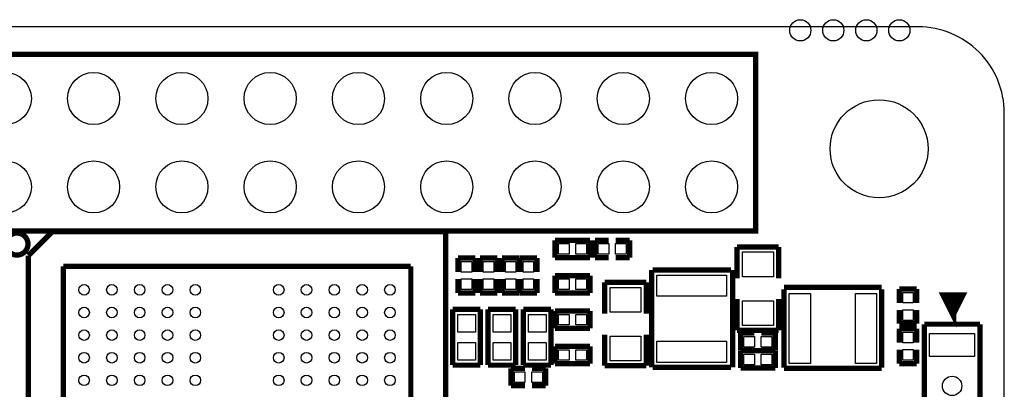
# Model space of a CAD drawing. Extents: x 0 to 65, y -1.2 to 30.2.
# Tile 5 of 5: x 36.7 to 65, y 19.6 to 30.2. Entities that reach past the tile are written whole.
import ezdxf

# ---------------------------------------------------------------- set-up
doc = ezdxf.new("R2010")
doc.units = 0
for name, color, linetype in [('BOARD_GEOMETRY_OUTLINE', 3, 'CONTINUOUS'), ('BOARD_GEOMETRY_SILKSCREEN_', 1, 'CONTINUOUS'), ('PACKAGE_GEOMETRY_SILKSCREE', 4, 'CONTINUOUS'), ('PIN_TOP', 5, 'CONTINUOUS')]:
    doc.layers.add(name, color=color, linetype=linetype)

msp = doc.modelspace()

# ---------------------------------------------------------------- linework, layer by layer
at = {"layer": 'BOARD_GEOMETRY_OUTLINE'}
msp.add_lwpolyline([(0, 2.802382, 0.444679), (2.5273, 0), (62.536324, 0, 0.414124), (65.001648, 2.465324), (65.001648, 27.525726, 0.414223), (62.5221, 30.005528), (2.45745, 30.005528, 0.414246), (0, 27.547824)], format="xyb", close=True, dxfattribs=at)
at = {"layer": 'BOARD_GEOMETRY_SILKSCREEN_', "const_width": 0.1524}
for points in [[(7.050024, 29.21508), (57.850024, 29.21508), (57.850024, 24.13508), (7.050024, 24.13508), (7.050024, 29.21508)], [(37.614352, 24.12111), (36.92398, 23.430992)], [(48.926242, 24.12111), (37.614352, 24.12111)], [(48.926242, 7.12089), (48.926242, 24.12111)], [(36.92398, 23.430992), (36.926012, 7.12089)], [(37.92601, 23.121112), (47.926244, 23.121112)], [(37.92601, 8.120888), (37.92601, 23.121112)], [(47.926244, 23.121112), (47.926244, 8.120888)]]:
    msp.add_lwpolyline(points, dxfattribs=at)
msp.add_lwpolyline([(36.91128, 23.76297, 1.000095), (36.27882, 23.76297, 0.999905), (36.91128, 23.76297)], format="xyb", dxfattribs=at)
at = {"layer": 'PACKAGE_GEOMETRY_SILKSCREE'}
for points, const_width in [([(7.050024, 29.21508), (57.850024, 29.21508), (57.850024, 24.13508), (7.050024, 24.13508), (7.050024, 29.21508)], 0.1524), ([(37.614352, 24.12111), (36.92398, 23.430992)], 0.1524), ([(48.926242, 24.12111), (37.614352, 24.12111)], 0.1524), ([(48.926242, 7.12089), (48.926242, 24.12111)], 0.1524), ([(52.078128, 23.372064), (52.078128, 23.871936)], 0.1524), ([(52.078128, 23.871936), (53.077872, 23.871936)], 0.1524), ([(53.077872, 23.871936), (53.077872, 23.372064)], 0.1524), ([(53.221128, 23.871936), (53.221128, 23.372064)], 0.1524), ([(53.620924, 23.871936), (53.221128, 23.871936)], 0.1524), ([(53.821076, 23.871936), (54.220872, 23.871936)], 0.1524), ([(54.220872, 23.871936), (54.220872, 23.372064)], 0.1524), ([(57.312052, 23.678896), (57.312052, 22.778974)], 0.1524), ([(58.511948, 23.678896), (57.312052, 23.678896)], 0.1524), ([(58.511948, 22.778974), (58.511948, 23.678896)], 0.1524), ([(36.92398, 23.430992), (36.92398, 23.051008)], 0.1524), ([(36.926266, 23.329646), (36.926012, 7.12089)], 0.1524), ([(49.280064, 23.359872), (49.779936, 23.359872)], 0.1524), ([(49.280064, 22.960076), (49.280064, 23.359872)], 0.1524), ([(49.779936, 23.359872), (49.779936, 22.960076)], 0.1524), ([(49.915064, 23.359872), (50.414936, 23.359872)], 0.1524), ([(49.915064, 22.960076), (49.915064, 23.359872)], 0.1524), ([(50.414936, 23.359872), (50.414936, 22.960076)], 0.1524), ([(50.54981, 22.960076), (50.54981, 23.359872)], 0.1524), ([(50.54981, 23.359872), (51.049936, 23.359872)], 0.1524), ([(51.049936, 23.359872), (51.049936, 22.960076)], 0.1524), ([(51.058064, 23.359618), (51.557936, 23.359872)], 0.1524), ([(51.058064, 22.959822), (51.058064, 23.359618)], 0.1524), ([(51.557936, 23.359872), (51.557936, 22.960076)], 0.1524), ([(53.077872, 23.372064), (52.078128, 23.372064)], 0.1524), ([(53.221128, 23.372064), (53.620924, 23.372064)], 0.1524), ([(54.220872, 23.372064), (53.821076, 23.372064)], 0.1524), ([(37.92601, 8.120888), (37.92601, 23.121112)], 0.1524), ([(37.92601, 23.121112), (47.926244, 23.121112)], 0.1524), ([(47.926244, 23.121112), (47.926244, 8.120888)], 0.1524), ([(54.857904, 20.216114), (54.857904, 23.020528)], 0.1524), ([(54.883304, 23.020528), (57.13476, 23.020528)], 0.1524), ([(57.18556, 23.020528), (57.18556, 20.216114)], 0.1524), ([(49.280064, 22.759924), (49.280064, 22.360128)], 0.1524), ([(49.779936, 22.360128), (49.779936, 22.759924)], 0.1524), ([(49.915064, 22.759924), (49.915064, 22.360128)], 0.1524), ([(50.414936, 22.360128), (50.414936, 22.759924)], 0.1524), ([(50.550064, 22.759924), (50.550064, 22.360128)], 0.1524), ([(51.049936, 22.360128), (51.049936, 22.759924)], 0.1524), ([(51.058064, 22.759924), (51.058064, 22.360128)], 0.1524), ([(51.55819, 22.360128), (51.55819, 22.759924)], 0.1524), ([(52.078128, 22.356064), (52.078128, 22.855936)], 0.1524), ([(52.078128, 22.855936), (53.077872, 22.855936)], 0.1524), ([(53.077872, 22.855936), (53.077872, 22.356064)], 0.1524), ([(53.502052, 22.662896), (53.502052, 21.762974)], 0.1524), ([(54.701948, 22.662896), (53.502052, 22.662896)], 0.1524), ([(54.701948, 21.762974), (54.701948, 22.662896)], 0.1524), ([(49.280064, 22.360128), (49.779936, 22.360128)], 0.1524), ([(49.915064, 22.360128), (50.414936, 22.360128)], 0.1524), ([(50.550064, 22.360128), (51.049936, 22.360128)], 0.1524), ([(51.058064, 22.360128), (51.55819, 22.360128)], 0.1524), ([(53.077872, 22.356064), (52.078128, 22.356064)], 0.1524), ([(58.665872, 22.51456), (61.470286, 22.51456)], 0.1524), ([(58.665872, 20.212304), (58.665872, 22.46376)], 0.1524), ([(61.470286, 22.46376), (61.470286, 20.212304)], 0.1524), ([(61.980064, 22.470872), (61.980064, 22.071076)], 0.1524), ([(62.479936, 22.470872), (61.980064, 22.470872)], 0.1524), ([(62.479936, 22.071076), (62.479936, 22.470872)], 0.1524), ([(57.312052, 22.179026), (57.312052, 21.279104)], 0.1524), ([(58.511948, 21.279104), (58.511948, 22.179026)], 0.1524), ([(63.5254, 21.772626), (63.775336, 22.272498), (63.275464, 22.272498), (63.5254, 21.772626), (63.5254, 22.172676)], 0.199898), ([(49.12995, 21.8821), (49.93005, 21.8821)], 0.1524), ([(49.12995, 20.2819), (49.12995, 21.8821)], 0.1524), ([(49.93005, 21.8821), (49.93005, 20.2819)], 0.1524), ([(50.14595, 21.8821), (50.94605, 21.8821)], 0.1524), ([(50.14595, 20.2819), (50.14595, 21.8821)], 0.1524), ([(50.94605, 21.8821), (50.94605, 20.2819)], 0.1524), ([(51.16195, 21.8821), (51.96205, 21.8821)], 0.1524), ([(51.16195, 20.2819), (51.16195, 21.8821)], 0.1524), ([(51.96205, 21.8821), (51.96205, 20.2819)], 0.1524), ([(52.078128, 21.340064), (52.078128, 21.839936)], 0.1524), ([(52.078128, 21.839936), (53.077872, 21.839936)], 0.1524), ([(53.077872, 21.839936), (53.077872, 21.340064)], 0.1524), ([(61.980064, 21.471128), (61.980064, 21.870924)], 0.1524), ([(62.479936, 21.870924), (62.479936, 21.471128)], 0.1524), ([(62.479936, 21.471128), (61.980064, 21.471128)], 0.1524), ([(62.6999, 17.960086), (62.6999, 21.459952)], 0.1524), ([(62.6999, 21.459952), (64.3001, 21.459952)], 0.1524), ([(64.3001, 21.459952), (64.3001, 17.960086)], 0.1524), ([(53.077872, 21.340064), (52.078128, 21.340064)], 0.1524), ([(57.312052, 21.279104), (58.511948, 21.279104)], 0.1524), ([(57.412128, 21.204936), (57.811924, 21.204936)], 0.1524), ([(57.412128, 20.705064), (57.412128, 21.204936)], 0.1524), ([(58.411872, 21.204936), (58.012076, 21.204936)], 0.1524), ([(58.411872, 20.705064), (58.411872, 21.204936)], 0.1524), ([(61.980064, 21.327872), (62.479936, 21.327872)], 0.1524), ([(61.980064, 20.928076), (61.980064, 21.327872)], 0.1524), ([(62.479936, 21.327872), (62.479936, 20.928076)], 0.1524), ([(53.502052, 21.163026), (53.502052, 20.263104)], 0.1524), ([(54.701948, 20.263104), (54.701948, 21.163026)], 0.1524), ([(52.078128, 20.324064), (52.078128, 20.823936)], 0.1524), ([(52.078128, 20.823936), (53.077872, 20.823936)], 0.1524), ([(53.077872, 20.823936), (53.077872, 20.324064)], 0.1524), ([(57.811924, 20.705064), (57.412128, 20.705064)], 0.1524), ([(57.412128, 20.696936), (58.411872, 20.696936)], 0.1524), ([(57.412128, 20.197064), (57.412128, 20.696936)], 0.1524), ([(58.012076, 20.705064), (58.411872, 20.705064)], 0.1524), ([(58.411872, 20.696936), (58.411872, 20.197064)], 0.1524), ([(61.980064, 20.727924), (61.980064, 20.328128)], 0.1524), ([(62.479936, 20.328128), (62.479936, 20.727924)], 0.1524), ([(53.077872, 20.324064), (52.078128, 20.324064)], 0.1524), ([(61.980064, 20.328128), (62.479936, 20.328128)], 0.1524), ([(49.93005, 20.2819), (49.12995, 20.2819)], 0.1524), ([(50.94605, 20.2819), (50.14595, 20.2819)], 0.1524), ([(50.808128, 20.188936), (51.207924, 20.188936)], 0.1524), ([(50.808128, 19.689064), (50.808128, 20.188936)], 0.1524), ([(51.96205, 20.2819), (51.16195, 20.2819)], 0.1524), ([(51.807872, 20.188936), (51.408076, 20.188936)], 0.1524), ([(51.807872, 19.689064), (51.807872, 20.188936)], 0.1524), ([(53.502052, 20.263104), (54.701948, 20.263104)], 0.1524), ([(57.13476, 20.216114), (54.883304, 20.216114)], 0.1524), ([(58.411872, 20.197064), (57.412128, 20.197064)], 0.1524), ([(61.470286, 20.186904), (58.665872, 20.186904)], 0.1524), ([(51.207924, 19.689064), (50.808128, 19.689064)], 0.1524), ([(51.408076, 19.689064), (51.807872, 19.689064)], 0.1524)]:
    msp.add_lwpolyline(points, dxfattribs=dict(at, const_width=const_width))
at = {"layer": 'PACKAGE_GEOMETRY_SILKSCREE', "const_width": 0.1524}
msp.add_lwpolyline([(36.91128, 23.76297, 1.000095), (36.27882, 23.76297, 0.999905), (36.91128, 23.76297)], format="xyb", dxfattribs=at)
at = {"layer": 'PIN_TOP'}
for points in [[(52.175664, 23.4696), (52.175664, 23.7744), (52.480464, 23.7744), (52.480464, 23.4696)], [(52.675536, 23.4696), (52.675536, 23.7744), (52.980336, 23.7744), (52.980336, 23.4696)], [(53.318664, 23.4696), (53.318664, 23.7744), (53.623464, 23.7744), (53.623464, 23.4696)], [(53.818536, 23.4696), (53.818536, 23.7744), (54.123336, 23.7744), (54.123336, 23.4696)], [(57.4675, 23.534624), (58.3565, 23.534624), (58.3565, 22.823424), (57.4675, 22.823424)], [(49.6824, 22.957536), (49.3776, 22.957536), (49.3776, 23.262336), (49.6824, 23.262336)], [(50.3174, 22.957536), (50.0126, 22.957536), (50.0126, 23.262336), (50.3174, 23.262336)], [(50.9524, 22.957536), (50.6476, 22.957536), (50.6476, 23.262336), (50.9524, 23.262336)], [(51.4604, 22.957536), (51.1556, 22.957536), (51.1556, 23.262336), (51.4604, 23.262336)], [(49.6824, 22.457664), (49.3776, 22.457664), (49.3776, 22.762464), (49.6824, 22.762464)], [(50.3174, 22.457664), (50.0126, 22.457664), (50.0126, 22.762464), (50.3174, 22.762464)], [(50.9524, 22.457664), (50.6476, 22.457664), (50.6476, 22.762464), (50.9524, 22.762464)], [(51.4604, 22.457664), (51.1556, 22.457664), (51.1556, 22.762464), (51.4604, 22.762464)], [(52.175664, 22.4536), (52.175664, 22.7584), (52.480464, 22.7584), (52.480464, 22.4536)], [(52.675536, 22.4536), (52.675536, 22.7584), (52.980336, 22.7584), (52.980336, 22.4536)], [(57.0103, 22.26056), (55.0037, 22.26056), (55.0037, 22.87016), (57.0103, 22.87016)], [(54.5465, 21.807424), (53.6575, 21.807424), (53.6575, 22.518624), (54.5465, 22.518624)], [(57.4675, 22.134576), (58.3565, 22.134576), (58.3565, 21.423376), (57.4675, 21.423376)], [(59.42584, 22.3393), (59.42584, 20.3327), (58.81624, 20.3327), (58.81624, 22.3393)], [(61.32576, 22.3393), (61.32576, 20.3327), (60.71616, 20.3327), (60.71616, 22.3393)], [(62.0776, 22.373336), (62.3824, 22.373336), (62.3824, 22.068536), (62.0776, 22.068536)], [(62.0776, 21.873464), (62.3824, 21.873464), (62.3824, 21.568664), (62.0776, 21.568664)], [(49.276, 21.73605), (49.784, 21.73605), (49.784, 21.22805), (49.276, 21.22805)], [(50.292, 21.73605), (50.8, 21.73605), (50.8, 21.22805), (50.292, 21.22805)], [(51.308, 21.73605), (51.816, 21.73605), (51.816, 21.22805), (51.308, 21.22805)], [(52.175664, 21.4376), (52.175664, 21.7424), (52.480464, 21.7424), (52.480464, 21.4376)], [(52.675536, 21.4376), (52.675536, 21.7424), (52.980336, 21.7424), (52.980336, 21.4376)], [(54.5465, 20.407376), (53.6575, 20.407376), (53.6575, 21.118576), (54.5465, 21.118576)], [(57.0103, 20.36064), (55.0037, 20.36064), (55.0037, 20.97024), (57.0103, 20.97024)], [(57.814464, 21.1074), (57.814464, 20.8026), (57.509664, 20.8026), (57.509664, 21.1074)], [(58.314336, 21.1074), (58.314336, 20.8026), (58.009536, 20.8026), (58.009536, 21.1074)], [(62.3824, 20.925536), (62.0776, 20.925536), (62.0776, 21.230336), (62.3824, 21.230336)], [(62.8523, 21.190204), (64.1477, 21.190204), (64.1477, 20.529804), (62.8523, 20.529804)], [(49.276, 20.93595), (49.784, 20.93595), (49.784, 20.42795), (49.276, 20.42795)], [(50.292, 20.93595), (50.8, 20.93595), (50.8, 20.42795), (50.292, 20.42795)], [(51.308, 20.93595), (51.816, 20.93595), (51.816, 20.42795), (51.308, 20.42795)], [(52.175664, 20.4216), (52.175664, 20.7264), (52.480464, 20.7264), (52.480464, 20.4216)], [(52.675536, 20.4216), (52.675536, 20.7264), (52.980336, 20.7264), (52.980336, 20.4216)], [(62.3824, 20.425664), (62.0776, 20.425664), (62.0776, 20.730464), (62.3824, 20.730464)], [(57.814464, 20.5994), (57.814464, 20.2946), (57.509664, 20.2946), (57.509664, 20.5994)], [(58.314336, 20.5994), (58.314336, 20.2946), (58.009536, 20.2946), (58.009536, 20.5994)], [(51.210464, 20.0914), (51.210464, 19.7866), (50.905664, 19.7866), (50.905664, 20.0914)], [(51.710336, 20.0914), (51.710336, 19.7866), (51.405536, 19.7866), (51.405536, 20.0914)]]:
    msp.add_lwpolyline(points, close=True, dxfattribs=at)
for centre, radius in [((59.1312, 29.905452), 0.3048), ((60.08116, 29.905452), 0.3048), ((61.03112, 29.905452), 0.3048), ((61.98108, 29.905452), 0.3048), ((36.260024, 27.94508), 0.7493), ((38.800024, 27.94508), 0.7493), ((41.340024, 27.94508), 0.7493), ((43.880024, 27.94508), 0.7493), ((46.420024, 27.94508), 0.7493), ((48.960024, 27.94508), 0.7493), ((51.500024, 27.94508), 0.7493), ((54.040024, 27.94508), 0.7493), ((56.580024, 27.94508), 0.7493), ((61.399928, 26.500074), 1.4097), ((36.260024, 25.40508), 0.7493), ((38.800024, 25.40508), 0.7493), ((41.340024, 25.40508), 0.7493), ((43.880024, 25.40508), 0.7493), ((46.420024, 25.40508), 0.7493), ((48.960024, 25.40508), 0.7493), ((51.500024, 25.40508), 0.7493), ((54.040024, 25.40508), 0.7493), ((56.580024, 25.40508), 0.7493), ((38.525958, 22.44598), 0.1524), ((39.326058, 22.44598), 0.1524), ((40.125904, 22.44598), 0.1524), ((40.926004, 22.44598), 0.1524), ((41.726104, 22.44598), 0.1524), ((44.125896, 22.44598), 0.1524), ((44.925996, 22.44598), 0.1524), ((45.726096, 22.44598), 0.1524), ((46.525942, 22.44598), 0.1524), ((47.326042, 22.44598), 0.1524), ((38.525958, 21.795994), 0.1524), ((39.326058, 21.795994), 0.1524), ((40.125904, 21.795994), 0.1524), ((40.926004, 21.795994), 0.1524), ((41.726104, 21.795994), 0.1524), ((44.125896, 21.795994), 0.1524), ((44.925996, 21.795994), 0.1524), ((45.726096, 21.795994), 0.1524), ((46.525942, 21.795994), 0.1524), ((47.326042, 21.795994), 0.1524), ((38.525958, 21.146008), 0.1524), ((39.326058, 21.146008), 0.1524), ((40.125904, 21.146008), 0.1524), ((40.926004, 21.146008), 0.1524), ((41.726104, 21.146008), 0.1524), ((44.125896, 21.146008), 0.1524), ((44.925996, 21.146008), 0.1524), ((45.726096, 21.146008), 0.1524), ((46.525942, 21.146008), 0.1524), ((47.326042, 21.146008), 0.1524), ((38.525958, 20.496022), 0.1524), ((39.326058, 20.496022), 0.1524), ((40.125904, 20.496022), 0.1524), ((40.926004, 20.496022), 0.1524), ((41.726104, 20.496022), 0.1524), ((44.125896, 20.496022), 0.1524), ((44.925996, 20.496022), 0.1524), ((45.726096, 20.496022), 0.1524), ((46.525942, 20.496022), 0.1524), ((47.326042, 20.496022), 0.1524), ((38.525958, 19.846036), 0.1524), ((39.326058, 19.846036), 0.1524), ((40.125904, 19.846036), 0.1524), ((40.926004, 19.846036), 0.1524), ((41.726104, 19.846036), 0.1524), ((44.125896, 19.846036), 0.1524), ((44.925996, 19.846036), 0.1524), ((45.726096, 19.846036), 0.1524), ((46.525942, 19.846036), 0.1524), ((47.326042, 19.846036), 0.1524), ((63.5, 19.685), 0.2794)]:
    msp.add_circle(centre, radius, dxfattribs=at)

doc.saveas('drawing.dxf')
